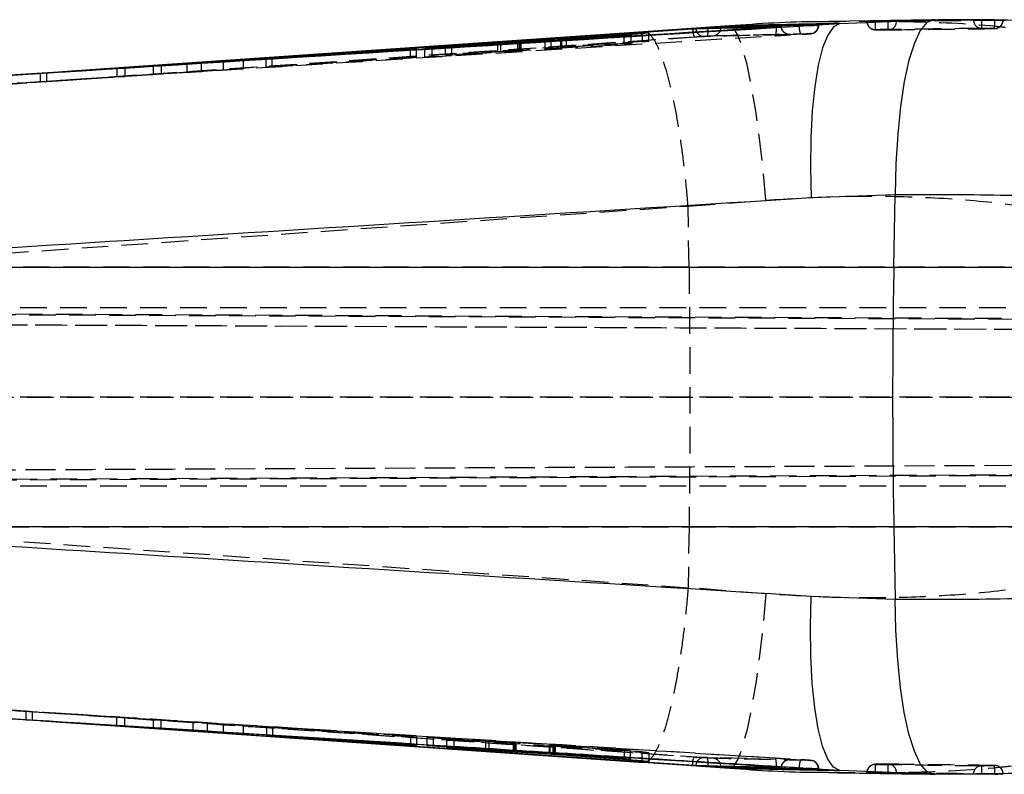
# Model space of a CAD drawing. Extents: x 41 to 474, y 27 to 361.
# Tile 6 of 16: x 273 to 320, y 164 to 200. Entities that reach past the tile are written whole.
import ezdxf

# ---------------------------------------------------------------- set-up
doc = ezdxf.new("R2010")
doc.units = 0
doc.linetypes.add('HIDDEN', pattern=[1.905, 1.27, -0.635])
doc.layers.get('0').update_dxf_attribs({"linetype": 'CONTINUOUS'})

msp = doc.modelspace()

# ---------------------------------------------------------------- linework, layer by layer
at = {"color": 7, "linetype": 'CONTINUOUS'}
for p, q in [((316.9108, 199.5974), (311.9974, 199.5166)), ((312.5286, 199.4281), (316.9886, 199.6004)), ((316.9886, 199.6004), (317.2358, 199.5985)), ((320.3002, 199.5834), (320.2026, 199.5823)), ((320.3087, 199.5835), (320.3002, 199.5834)), ((275.4514, 197.1205), (305.5058, 199.1721)), ((307.2655, 199.3176), (303.1657, 199.0338)), ((306.246, 199.242), (306.246, 199.233)), ((306.246, 199.233), (306.2482, 199.195)), ((306.8577, 199.2503), (306.8558, 199.2094)), ((306.8577, 199.2784), (306.8577, 199.2503)), ((309.5002, 199.2488), (309.4994, 199.2485)), ((309.5002, 199.2577), (309.5002, 199.2488)), ((310.8963, 199.3269), (312.5286, 199.4281)), ((310.8963, 199.3269), (310.917, 199.3283)), ((292.7446, 198.2288), (298.4844, 198.6267)), ((303.4259, 198.9932), (294.028, 198.3639)), ((298.7663, 198.6452), (302.239, 198.844)), ((299.2035, 198.6918), (299.2035, 198.6702)), ((299.2101, 198.6926), (299.2247, 198.694)), ((302.5825, 198.886), (299.2774, 198.695)), ((299.5017, 198.7141), (303.1268, 198.9545)), ((302.239, 198.844), (302.5825, 198.886)), ((303.1268, 198.9545), (303.4259, 198.9932)), ((285.1847, 197.7565), (292.0551, 198.2058)), ((292.3421, 198.2354), (285.4717, 197.7817)), ((292.0551, 198.2058), (292.3421, 198.2354)), ((293.1, 198.2651), (292.7446, 198.2288)), ((297.1756, 198.5496), (293.1, 198.2651)), ((293.1, 198.2534), (293.1, 198.2651)), ((293.7289, 198.3314), (296.2236, 198.4968)), ((294.028, 198.3639), (293.7289, 198.3314)), ((294.028, 198.3512), (294.028, 198.3639)), ((296.362, 198.5056), (297.2588, 198.5586)), ((297.3297, 198.5467), (297.3297, 198.5617)), ((275.3715, 197.1152), (284.0973, 197.6978)), ((283.1265, 197.616), (284.0973, 197.6978)), ((285.4717, 197.7817), (285.1847, 197.7565)), ((285.4717, 197.7752), (285.4717, 197.7817)), ((278.4329, 197.3175), (275.3652, 197.1148)), ((278.3962, 197.3239), (275.4535, 197.1208)), ((277.3469, 197.2516), (277.3428, 197.2514)), ((279.7962, 197.4038), (278.0546, 197.2902)), ((278.0546, 197.2902), (278.4329, 197.3175)), ((278.4329, 197.3175), (278.4329, 197.3148)), ((280.1744, 197.4326), (279.7962, 197.4038)), ((282.0748, 197.5582), (280.1744, 197.4326)), ((283.1265, 197.616), (281.3989, 197.5044)), ((281.3989, 197.5044), (282.0748, 197.5582)), ((282.0748, 197.5582), (282.0748, 197.5481)), ((275.3652, 197.1148), (275.3358, 197.1129)), ((275.3855, 197.1161), (275.3715, 197.1152)), ((315.1685, 191.2625), (311.1625, 191.109)), ((315.1036, 187.8099), (315.1685, 191.2625)), ((258.2863, 187.8099), (315.1036, 187.8099)), ((315.1036, 187.8099), (332.1331, 187.8099)), ((315.1036, 175.4251), (258.2863, 175.4251)), ((332.1331, 175.4251), (315.1036, 175.4251)), ((315.1036, 175.4251), (315.1685, 171.9725)), ((311.1625, 172.1261), (315.1685, 171.9725)), ((275.3358, 166.1222), (275.3509, 166.1212)), ((283.1338, 165.6184), (275.3509, 166.1212)), ((275.3572, 166.1208), (275.3855, 166.1189)), ((275.4126, 166.1172), (305.5058, 164.0629)), ((275.4251, 166.1164), (278.0592, 165.9445)), ((275.4535, 166.1142), (278.2939, 165.9182)), ((277.3428, 165.9837), (277.3469, 165.9834)), ((278.0592, 165.9445), (278.4374, 165.9172)), ((278.2956, 165.9169), (303.1832, 164.1985)), ((278.4374, 165.9172), (278.4374, 165.9218)), ((278.4374, 165.9172), (280.179, 165.8021)), ((279.8007, 165.8309), (279.8007, 165.8337)), ((280.179, 165.8021), (279.8007, 165.8309)), ((279.8007, 165.8309), (281.7011, 165.7069)), ((281.7011, 165.7069), (281.7011, 165.711)), ((281.7011, 165.7069), (282.377, 165.652)), ((282.377, 165.652), (282.377, 165.6673)), ((282.377, 165.652), (284.1046, 165.5366)), ((283.1338, 165.6184), (284.1046, 165.5366)), ((285.188, 165.4783), (292.0579, 165.0289)), ((285.4744, 165.4531), (285.188, 165.4783)), ((285.4744, 165.4596), (285.4744, 165.4531)), ((292.3443, 164.9994), (285.4744, 165.4531)), ((292.0579, 165.0289), (292.3443, 164.9994)), ((292.8425, 164.9964), (302.2398, 164.391)), ((293.141, 164.9657), (292.8425, 164.9964)), ((293.141, 164.9771), (293.141, 164.9657)), ((295.6355, 164.8035), (293.141, 164.9657)), ((293.7686, 164.8993), (297.0104, 164.7042)), ((294.1233, 164.8606), (293.7686, 164.8993)), ((294.1233, 164.878), (294.1233, 164.8606)), ((298.6759, 164.5859), (294.1233, 164.8606)), ((296.9491, 164.7116), (295.7907, 164.7931)), ((297.0909, 164.7005), (297.0909, 164.7227)), ((298.6759, 164.6206), (298.6759, 164.5859)), ((298.7029, 164.6188), (298.7029, 164.6021)), ((298.7034, 164.6188), (298.7034, 164.6023)), ((298.8481, 164.5906), (303.0815, 164.2863)), ((302.5383, 164.3545), (298.9134, 164.5903)), ((303.4242, 164.242), (298.9597, 164.5672)), ((302.2398, 164.391), (302.5383, 164.3545)), ((303.0815, 164.2863), (303.4242, 164.242)), ((303.1657, 164.2012), (307.2655, 163.9174)), ((306.246, 164.002), (306.2482, 164.04)), ((306.246, 164.002), (306.246, 163.993)), ((306.8577, 163.9847), (306.8558, 164.0256)), ((306.8577, 163.9847), (306.8577, 163.9567)), ((309.4994, 163.9865), (309.5002, 163.9862)), ((309.5002, 163.9862), (309.5002, 163.9773)), ((312.5286, 163.8069), (310.8963, 163.9081)), ((310.8963, 163.9081), (310.917, 163.9067)), ((316.9886, 163.6347), (312.5286, 163.8069))]:
    msp.add_line(p, q, dxfattribs=at)
at = {"color": 7, "linetype": 'HIDDEN'}
for p, q in [((313.937, 199.5372), (313.8138, 199.5372)), ((313.8275, 199.5395), (313.8275, 199.5372)), ((314.8214, 199.5279), (314.2075, 199.535)), ((317.0658, 199.5999), (316.9108, 199.5974)), ((318.8979, 199.6028), (318.8979, 199.6073)), ((319.2891, 199.6028), (318.8979, 199.6028)), ((319.2891, 199.6053), (319.9148, 199.596)), ((319.2891, 199.6053), (319.2891, 199.6028)), ((319.9148, 199.596), (320.0595, 199.593)), ((319.9148, 199.593), (319.9148, 199.596)), ((320.0595, 199.593), (319.9148, 199.593)), ((311.5014, 199.3518), (311.1471, 199.3444)), ((311.5272, 199.3511), (311.5272, 199.3763)), ((303.4259, 198.5857), (294.028, 197.9553)), ((298.4844, 198.2176), (298.4844, 198.6267)), ((298.7663, 198.2361), (298.7663, 198.6452)), ((299.2035, 198.6702), (299.2035, 198.2832)), ((299.2247, 198.2854), (299.2247, 198.694)), ((299.2774, 198.2864), (299.2774, 198.6744)), ((299.5017, 198.3056), (299.5017, 198.7141)), ((302.239, 198.4353), (302.239, 198.844)), ((302.5825, 198.4775), (302.5825, 198.886)), ((303.1268, 198.5466), (303.1268, 198.9545)), ((303.1268, 198.5466), (303.4259, 198.5857)), ((303.4259, 198.5857), (303.4259, 198.9932)), ((310.1584, 198.8988), (310.1296, 198.8983)), ((292.0551, 197.796), (292.0551, 198.2058)), ((292.3421, 197.826), (292.3421, 198.2354)), ((292.7446, 197.8184), (292.7446, 198.2288)), ((292.7446, 197.8184), (298.4844, 198.2176)), ((293.1, 197.8551), (293.1, 198.2534)), ((297.1756, 198.1405), (293.1, 197.8551)), ((293.7289, 197.9223), (293.7289, 198.3314)), ((294.028, 197.9553), (294.028, 198.3512)), ((296.2236, 198.0879), (296.2236, 198.4968)), ((296.362, 198.0967), (296.362, 198.5056)), ((296.362, 198.0967), (297.2588, 198.1496)), ((297.1756, 198.1405), (297.1756, 198.536)), ((297.2588, 198.1496), (297.2588, 198.5586)), ((297.302, 198.1501), (297.302, 198.5448)), ((297.3297, 198.1527), (297.3297, 198.5467)), ((298.7663, 198.2361), (302.239, 198.4353)), ((299.2101, 198.284), (299.2247, 198.2854)), ((302.5825, 198.4775), (299.2774, 198.2864)), ((299.5017, 198.3056), (303.1268, 198.5466)), ((302.239, 198.4353), (302.5825, 198.4775)), ((283.6131, 197.6776), (261.38, 196.1476)), ((284.0973, 197.2888), (284.0973, 197.6978)), ((285.1847, 197.3464), (292.0551, 197.796)), ((285.1847, 197.3464), (285.1847, 197.7565)), ((292.3421, 197.826), (285.4717, 197.3721)), ((285.4717, 197.3721), (285.4717, 197.7752)), ((292.0551, 197.796), (292.3421, 197.826)), ((293.1, 197.8551), (292.7446, 197.8184)), ((293.7289, 197.9223), (296.2236, 198.0879)), ((294.028, 197.9553), (293.7289, 197.9223)), ((280.3671, 197.4242), (255.4457, 195.8539)), ((274.6997, 196.6618), (284.0973, 197.2888)), ((278.0546, 197.2902), (278.0546, 196.8803)), ((278.4329, 197.3148), (278.4329, 196.9082)), ((279.7962, 197.4038), (279.7962, 196.9938)), ((280.1744, 197.4326), (280.1744, 197.0232)), ((281.3989, 197.5044), (281.3989, 197.0939)), ((283.1265, 197.2055), (281.3989, 197.0939)), ((282.0748, 197.5481), (282.0748, 197.1487)), ((283.1265, 197.616), (283.1265, 197.2055)), ((283.1265, 197.2055), (284.0973, 197.2888)), ((285.4717, 197.3721), (285.1847, 197.3464)), ((255.3849, 195.4487), (275.3315, 196.7055)), ((274.2427, 197.0427), (255.4457, 195.8555)), ((274.9082, 197.0831), (261.38, 196.1476)), ((274.4048, 197.0513), (274.6997, 197.0703)), ((274.4048, 197.0513), (274.4048, 196.6424)), ((278.4329, 196.9082), (274.4048, 196.6424)), ((274.6997, 197.0703), (274.6997, 196.6618)), ((275.3314, 196.7066), (275.3287, 196.7064)), ((275.3869, 196.7102), (275.3842, 196.71)), ((277.0046, 196.8155), (277.0137, 196.8145)), ((279.7962, 196.9938), (278.0546, 196.8803)), ((278.0546, 196.8803), (278.4329, 196.9082)), ((280.1744, 197.0232), (279.7962, 196.9938)), ((282.0748, 197.1487), (280.1744, 197.0232)), ((281.3989, 197.0939), (282.0748, 197.1487)), ((274.4048, 196.6424), (274.6997, 196.6618)), ((305.2965, 190.7237), (305.297, 190.713)), ((305.297, 190.713), (308.9976, 191.0026)), ((305.3385, 187.8099), (305.297, 190.713)), ((305.3385, 187.8099), (263.0818, 187.8099)), ((322.2957, 187.8099), (305.3385, 187.8099)), ((243.405, 185.6785), (329.0119, 185.2996)), ((322.3517, 185.8675), (243.5197, 185.8675)), ((348.8038, 185.2287), (247.3356, 185.6785)), ((329.0372, 184.7991), (243.398, 185.1782)), ((247.4996, 185.1782), (349.2018, 184.7274)), ((243.2905, 181.6175), (329.0372, 181.6042)), ((322.3517, 181.6175), (243.2905, 181.6175)), ((349.2018, 181.6017), (247.3919, 181.6175)), ((243.3832, 178.0217), (329.5357, 178.4031)), ((349.2636, 178.4732), (247.3988, 178.0217)), ((329.5104, 177.9375), (243.4071, 177.5563)), ((247.2519, 177.5563), (348.8665, 178.0067)), ((322.3517, 177.3675), (243.5197, 177.3675)), ((263.0818, 175.4251), (305.3385, 175.4251)), ((305.3385, 175.4251), (305.297, 172.522)), ((305.3385, 175.4251), (322.2957, 175.4251)), ((305.297, 172.522), (305.2965, 172.5113)), ((308.9976, 172.2324), (305.297, 172.522)), ((255.4457, 167.3811), (280.7507, 165.7867)), ((261.38, 167.0874), (274.9217, 166.151)), ((261.38, 167.0874), (283.6131, 165.5574)), ((274.0311, 166.6132), (273.7362, 166.6314)), ((273.7362, 166.6314), (283.1338, 166.0247)), ((273.7362, 166.2255), (273.7362, 166.6314)), ((273.7362, 166.2255), (274.0311, 166.2073)), ((278.0592, 166.3506), (274.0311, 166.6132)), ((274.0311, 166.2073), (274.0311, 166.6132)), ((275.3287, 166.5286), (275.3314, 166.5284)), ((275.3842, 166.525), (275.3869, 166.5248)), ((277.2356, 166.4055), (277.2189, 166.4054)), ((278.4374, 166.3233), (278.0592, 166.3506)), ((278.0592, 165.9445), (278.0592, 166.3506)), ((280.179, 166.2083), (278.4374, 166.3233)), ((278.4374, 165.9218), (278.4374, 166.3233)), ((281.7011, 166.1131), (279.8007, 166.2371)), ((279.8007, 166.2371), (280.179, 166.2083)), ((279.8007, 165.8337), (279.8007, 166.2371)), ((280.179, 165.8021), (280.179, 166.2083)), ((275.3572, 166.1208), (275.4251, 166.1164)), ((282.377, 166.0583), (281.7011, 166.1131)), ((281.7011, 165.711), (281.7011, 166.1131)), ((284.1046, 165.9429), (282.377, 166.0583)), ((282.377, 165.6673), (282.377, 166.0583)), ((284.1046, 165.9429), (283.1338, 166.0247)), ((283.1338, 166.0247), (283.1338, 165.6184)), ((284.1046, 165.5366), (284.1046, 165.9429)), ((285.188, 165.8847), (285.4744, 165.8595)), ((292.0579, 165.4357), (285.188, 165.8847)), ((285.188, 165.8847), (285.188, 165.4783)), ((285.4744, 165.8595), (292.3443, 165.4061)), ((285.4744, 165.8595), (285.4744, 165.4596)), ((292.3443, 165.4061), (292.0579, 165.4357)), ((292.0579, 165.4357), (292.0579, 165.0289)), ((292.3443, 165.4061), (292.3443, 164.9994)), ((292.8425, 165.403), (293.141, 165.3725)), ((302.2398, 164.798), (292.8425, 165.403)), ((292.8425, 165.403), (292.8425, 164.9964)), ((293.141, 165.3725), (295.6355, 165.2104)), ((293.141, 165.3725), (293.141, 164.9771)), ((293.7686, 165.3061), (294.1233, 165.2672)), ((297.0104, 165.1111), (293.7686, 165.3061)), ((293.7686, 165.3061), (293.7686, 164.8993)), ((294.1233, 165.2672), (298.6759, 164.993)), ((294.1233, 165.2672), (294.1233, 164.878)), ((295.6355, 165.2104), (295.6355, 164.8164)), ((295.7907, 165.2), (296.9491, 165.1185)), ((295.7907, 165.2), (295.7907, 164.8064)), ((296.9491, 165.1185), (296.9491, 164.7318)), ((297.0104, 165.1111), (297.0104, 164.7042)), ((297.089, 165.1071), (297.089, 164.7002)), ((297.0909, 164.7227), (297.0909, 165.1073)), ((298.6759, 164.993), (298.6759, 164.6206)), ((298.7029, 165.0092), (298.7029, 164.6188)), ((298.7038, 165.0092), (298.7034, 165.0093)), ((298.7034, 165.0093), (298.7034, 164.6188)), ((303.0815, 164.6934), (298.8481, 164.9976)), ((298.8481, 164.9976), (298.8481, 164.5906)), ((298.9134, 164.9973), (302.5383, 164.7616)), ((298.9134, 164.9973), (298.9134, 164.6053)), ((298.9597, 164.9743), (303.4242, 164.6489)), ((298.9597, 164.9743), (298.9597, 164.5825)), ((302.5383, 164.7616), (302.2398, 164.798)), ((302.2398, 164.798), (302.2398, 164.391)), ((302.5383, 164.7616), (302.5383, 164.3545)), ((303.4242, 164.6489), (303.0815, 164.6934)), ((303.0815, 164.6934), (303.0815, 164.2863)), ((303.4242, 164.6489), (303.4242, 164.242)), ((308.1004, 164.3843), (306.0675, 164.4307)), ((306.086, 164.4286), (308.122, 164.3806)), ((308.122, 164.3806), (310.1584, 164.3363)), ((311.1471, 163.8907), (311.5014, 163.8833)), ((311.5272, 163.8588), (311.5272, 163.8839)), ((313.937, 163.6978), (313.8138, 163.6978)), ((313.8275, 163.6956), (313.8178, 163.696)), ((313.8275, 163.6978), (313.8275, 163.6956)), ((314.2075, 163.7001), (314.8214, 163.7072)), ((316.8362, 163.6405), (317.0691, 163.6374)), ((319.2891, 163.6322), (318.8979, 163.6322)), ((318.8979, 163.6278), (318.8979, 163.6322)), ((319.9148, 163.639), (319.2891, 163.6297)), ((319.2891, 163.6322), (319.2891, 163.6297)), ((320.0595, 163.6421), (319.9148, 163.639)), ((319.9148, 163.6421), (320.0595, 163.6421)), ((319.9148, 163.639), (319.9148, 163.6421))]:
    msp.add_line(p, q, dxfattribs=at)
at = {"color": 8, "linetype": 'CONTINUOUS'}
for p, q in [((299.2774, 198.6744), (299.2774, 198.695)), ((297.1756, 198.536), (297.1756, 198.5496)), ((297.302, 198.5448), (297.302, 198.5591)), ((278.2939, 165.9182), (303.1657, 164.2012)), ((295.6355, 164.8164), (295.6355, 164.8035)), ((295.7907, 164.8064), (295.7907, 164.7931)), ((296.9491, 164.7318), (296.9491, 164.7116)), ((298.9134, 164.6053), (298.9134, 164.5903)), ((298.9597, 164.5825), (298.9597, 164.5672))]:
    msp.add_line(p, q, dxfattribs=at)
at = {"color": 7, "linetype": 'CONTINUOUS', "flags": 128}
for points in [[(316.9886, 199.6004), (316.671, 199.4721), (316.3656, 199.1008), (316.0807, 198.4964), (315.8239, 197.6754), (315.6022, 196.6598), (315.4216, 195.4771), (315.2869, 194.1591), (315.2018, 192.7415), (315.1685, 191.2625)], [(306.246, 199.242), (281.5828, 197.5435), (275.4535, 197.1208)], [(303.1832, 199.0358), (296.1858, 198.5521), (278.398, 197.3253)], [(312.5286, 199.4281), (312.2297, 199.2712), (311.9541, 198.8798), (311.7089, 198.2641), (311.5007, 197.4403), (311.3348, 196.4298), (311.2155, 195.2592), (311.1461, 193.9591), (311.1282, 192.5635), (311.1625, 191.109)], [(312.5286, 163.8069), (312.2297, 163.9638), (311.9541, 164.3552), (311.7089, 164.9709), (311.5007, 165.7948), (311.3348, 166.8052), (311.2155, 167.9759), (311.1461, 169.276), (311.1282, 170.6716), (311.1625, 172.1261)], [(316.9886, 163.6347), (316.671, 163.7629), (316.3656, 164.1343), (316.0807, 164.7386), (315.8239, 165.5596), (315.6022, 166.5752), (315.4216, 167.7579), (315.2869, 169.0759), (315.2018, 170.4935), (315.1685, 171.9725)], [(306.246, 163.993), (281.5828, 165.6915), (275.4535, 166.1142)]]:
    msp.add_lwpolyline(points, dxfattribs=at)
at = {"color": 8, "linetype": 'CONTINUOUS', "flags": 128}
for points in [[(303.1657, 199.0338), (285.1858, 197.7924), (278.3962, 197.3239)], [(306.246, 199.233), (290.823, 198.1738), (283.6131, 197.6776)]]:
    msp.add_lwpolyline(points, dxfattribs=at)
at = {"color": 7, "linetype": 'HIDDEN', "flags": 128}
for points in [[(308.9976, 191.0026), (308.8623, 192.5026), (308.7006, 193.9385), (308.517, 195.2703), (308.3165, 196.4608), (308.1049, 197.4768), (307.8879, 198.29), (307.6717, 198.8776), (307.4623, 199.2234), (307.2655, 199.3176)], [(305.6053, 198.778), (281.6609, 197.1399), (281.6332, 197.138), (257.7173, 195.4988)], [(257.6192, 195.9013), (258.1289, 195.9361), (261.319, 196.1544), (274.0794, 197.0269), (275.4514, 197.1205)], [(263.0818, 187.8099), (278.1099, 188.8463), (305.2965, 190.7237)], [(305.2965, 172.5113), (278.1099, 174.3887), (263.0818, 175.4251)], [(308.9976, 172.2324), (308.8623, 170.7325), (308.7006, 169.2966), (308.517, 167.9648), (308.3165, 166.7743), (308.1049, 165.7582), (307.8879, 164.9451), (307.6717, 164.3574), (307.4623, 164.0116), (307.2655, 163.9174)], [(257.6192, 167.3338), (258.1289, 167.2989), (261.319, 167.0807), (274.0794, 166.2082), (275.4126, 166.1172)]]:
    msp.add_lwpolyline(points, dxfattribs=at)
at = {"color": 7, "linetype": 'HIDDEN'}
for centre, radius, start, end in [((314.2198, 199.5372), 0.406, 180, 269.60358), ((314.2274, 199.531), 0.3999, 179.10929, 268.52546), ((317.4829, 199.4111), 3.2778, 177.83409, 184.89763), ((318.0739, 199.3806), 3.2558, 177.40821, 184.50655), ((314.8277, 199.5232), 0.3984, 270.0695, 0.03662), ((319.2977, 199.5966), 0.3999, 179.10345, 268.20068), ((359.1336, 199.0166), 39.8488, 179.15714, 179.74087), ((313.7221, 199.6137), 6.1927, 356.04976, 359.80842), ((319.902, 199.5853), 0.3983, 269.73741, 359.71663), ((319.908, 199.593), 0.406, 270.63394, 0), ((306.0633, 199.2034), 0.3976, 183.14418, 273.22904), ((305.6518, 199.0816), 0.6071, 335.31436, 10.7602), ((306.4585, 199.2423), 0.3986, 275.11365, 355.26512), ((311.1015, 199.3452), 0.4, 274.80575, 0.94068), ((306.0634, 164.0315), 0.3978, 86.7523, 176.8329), ((305.652, 164.1534), 0.6069, 349.2376, 24.69693), ((306.4586, 163.9928), 0.3985, 4.71859, 84.88142), ((311.1017, 163.89), 0.3998, 359.02937, 85.16366), ((314.2198, 163.6978), 0.406, 90.39642, 180), ((314.2274, 163.704), 0.3999, 91.47454, 180.89071), ((317.4829, 163.8239), 3.2778, 175.10237, 182.16591), ((318.0739, 163.8544), 3.2558, 175.49345, 182.59179), ((314.8277, 163.7118), 0.3984, 359.96338, 89.9305), ((319.2977, 163.6385), 0.3999, 91.79932, 180.89655), ((359.1336, 164.2184), 39.8488, 180.25913, 180.84286), ((319.902, 163.6497), 0.3983, 0.28337, 90.26259), ((313.7221, 163.6213), 6.1927, 0.19158, 3.95024), ((319.908, 163.6421), 0.406, 0, 89.36606)]:
    msp.add_arc(centre, radius, start, end, dxfattribs=at)
at = {"color": 7, "linetype": 'CONTINUOUS'}
msp.add_arc((645.064, 181.6175), 330.0185, 178.924848, 181.075152, dxfattribs=at)
for points, knots in [([(311.9974, 199.5131), (311.8371, 199.5139), (310.2554, 199.5214), (308.6807, 199.4141), (307.2655, 199.3176)], [0, 0, 0, 0, 0.1013035, 1, 1, 1, 1]), ([(329.6244, 198.8404), (329.3797, 198.8777), (328.3207, 199.0391), (326.4123, 199.2412), (323.9297, 199.4467), (321.4567, 199.5657), (319.2212, 199.6187), (317.8246, 199.6037), (317.2357, 199.5974)], [0, 0, 0, 0, 0.0606974, 0.2626365, 0.4624591, 0.6593115, 0.8563693, 1, 1, 1, 1]), ([(259.6309, 196.1266), (259.8611, 196.141), (261.1479, 196.2219), (265.9791, 196.5252), (282.7354, 197.5754), (298.4362, 198.5515), (310.5923, 199.3072)], [0, 0, 0, 0, 0.0135521, 0.0757581, 0.2844189, 1, 1, 1, 1]), ([(309.5002, 199.2577), (300.4906, 198.6941), (288.7377, 197.9588), (276.9858, 197.216), (274.2427, 197.0427)], [0, 0, 0, 0, 0.7665804, 1, 1, 1, 1]), ([(305.5058, 199.1721), (305.5269, 199.1735), (305.5707, 199.1764), (305.6245, 199.1797), (305.6545, 199.1812), (305.6638, 199.1815), (305.6663, 199.1816)], [0, 0, 0, 0, 0.2850811, 0.5907905, 0.8895292, 1, 1, 1, 1]), ([(305.6663, 199.1816), (305.7278, 199.1831), (306.0682, 199.1917), (307.426, 199.2251), (308.7225, 199.2538), (309.74, 199.2763)], [0, 0, 0, 0, 0.0452789, 0.2506894, 1, 1, 1, 1]), ([(306.8577, 199.2784), (306.827, 199.2772), (306.7655, 199.2749), (306.5771, 199.2639), (306.3922, 199.252), (306.2768, 199.2441), (306.246, 199.242)], [0, 0, 0, 0, 0.2972023, 0.5943864, 0.8918104, 1, 1, 1, 1]), ([(306.8577, 199.2503), (306.8577, 199.2503), (306.8367, 199.2503), (306.761, 199.2484), (306.5783, 199.2435), (306.3919, 199.2378), (306.2766, 199.234), (306.246, 199.233)], [0, 0, 0, 0, 0.0000704, 0.2973413, 0.5947871, 0.8924411, 1, 1, 1, 1]), ([(311.5014, 199.3776), (310.7274, 199.3622), (309.1795, 199.3313), (307.6316, 199.296), (306.8577, 199.2784)], [0, 0, 0, 0, 0.4999998, 1, 1, 1, 1]), ([(312.5286, 199.4281), (311.7841, 199.4137), (310.2699, 199.3843), (308.5152, 199.3464), (307.5046, 199.3231), (307.2655, 199.3176)], [0, 0, 0, 0, 0.424812, 0.8639418, 1, 1, 1, 1]), ([(309.5698, 199.2623), (309.5671, 199.2617), (309.544, 199.2571), (309.5207, 199.2527), (309.5002, 199.2488)], [0, 0, 0, 0, 0.1203863, 1, 1, 1, 1]), ([(309.5698, 199.2623), (309.5687, 199.2622), (309.5456, 199.2606), (309.5223, 199.2592), (309.5002, 199.2577)], [0, 0, 0, 0, 0.0509125, 1, 1, 1, 1]), ([(309.74, 199.2763), (309.7432, 199.2762), (309.7502, 199.2762), (309.7328, 199.2742), (309.694, 199.271), (309.6381, 199.2669), (309.5927, 199.2638), (309.5698, 199.2623)], [0, 0, 0, 0, 0.1822356, 0.3920712, 0.5935179, 0.7952896, 1, 1, 1, 1]), ([(310.5923, 199.3072), (310.6929, 199.3136), (310.7951, 199.3202), (310.8947, 199.3268), (310.8963, 199.3269)], [0, 0, 0, 0, 0.984598, 1, 1, 1, 1]), ([(310.917, 199.3283), (310.9797, 199.3326), (311.1259, 199.3426), (311.3224, 199.357), (311.4662, 199.369), (311.5336, 199.3757), (311.5208, 199.3762), (311.5181, 199.3763)], [0, 0, 0, 0, 0.1867922, 0.4358096, 0.6846643, 0.9332441, 1, 1, 1, 1]), ([(297.2588, 198.5586), (297.277, 198.5596), (297.3134, 198.5617), (297.3236, 198.5619), (297.3287, 198.562)], [0, 0, 0, 0, 0.4999581, 1, 1, 1, 1]), ([(298.4844, 198.6267), (298.5118, 198.6287), (298.5666, 198.6325), (298.6537, 198.6382), (298.7216, 198.6425), (298.7546, 198.6445), (298.7663, 198.6452)], [0, 0, 0, 0, 0.2812371, 0.5624658, 0.8440454, 1, 1, 1, 1]), ([(299.2774, 198.695), (299.2596, 198.694), (299.2241, 198.692), (299.2022, 198.6911), (299.2057, 198.6917), (299.2066, 198.6918)], [0, 0, 0, 0, 0.4313543, 0.8627796, 1, 1, 1, 1]), ([(299.2247, 198.694), (299.2386, 198.6951), (299.2666, 198.6975), (299.3371, 198.7027), (299.4184, 198.7085), (299.4744, 198.7123), (299.5017, 198.7141)], [0, 0, 0, 0, 0.25266475, 0.50527671, 0.75858067, 1, 1, 1, 1]), ([(296.2236, 198.4968), (296.2514, 198.4986), (296.3033, 198.502), (296.3434, 198.5044), (296.362, 198.5056)], [0, 0, 0, 0, 0.5355554, 1, 1, 1, 1]), ([(297.302, 198.5591), (297.2866, 198.5579), (297.255, 198.5553), (297.2026, 198.5516), (297.1756, 198.5496)], [0, 0, 0, 0, 0.4864901, 1, 1, 1, 1]), ([(297.3269, 198.5617), (297.3267, 198.5615), (297.3263, 198.5612), (297.3097, 198.5598), (297.302, 198.5591)], [0, 0, 0, 0, 0.5316972, 1, 1, 1, 1]), ([(311.1625, 191.109), (300.9389, 190.4741), (283.3133, 189.3796), (265.6881, 188.2742), (258.2863, 187.8099)], [0, 0, 0, 0, 0.5800413, 1, 1, 1, 1]), ([(330.3925, 190.6001), (328.6426, 190.7588), (325.2711, 191.0645), (320.1219, 191.2692), (316.8313, 191.2648), (315.1685, 191.2625)], [0, 0, 0, 0, 0.348015, 0.6705314, 1, 1, 1, 1]), ([(258.2863, 175.4251), (265.6881, 174.9609), (283.3133, 173.8555), (300.9389, 172.7609), (311.1625, 172.1261)], [0, 0, 0, 0, 0.4199587, 1, 1, 1, 1]), ([(315.1685, 171.9725), (316.9443, 171.9711), (320.3403, 171.9685), (325.4885, 172.1867), (328.7464, 172.4845), (330.3925, 172.6349)], [0, 0, 0, 0, 0.3516045, 0.6723839, 1, 1, 1, 1]), ([(310.5923, 163.9279), (310.3452, 163.9432), (309.0413, 164.0241), (303.5105, 164.3674), (289.8578, 165.2163), (274.1745, 166.1955), (262.7185, 166.9146), (259.6309, 167.1084)], [0, 0, 0, 0, 0.0145447, 0.0767507, 0.3255747, 0.8182256, 1, 1, 1, 1]), ([(309.5002, 163.9773), (300.4906, 164.541), (288.3517, 165.3005), (276.2138, 166.0677), (273.0847, 166.2655)], [0, 0, 0, 0, 0.7422022, 1, 1, 1, 1]), ([(295.7907, 164.7931), (295.7638, 164.7949), (295.7137, 164.7984), (295.6603, 164.8019), (295.6355, 164.8035)], [0, 0, 0, 0, 0.53612108, 1, 1, 1, 1]), ([(297.0876, 164.7005), (297.0878, 164.7006), (297.0883, 164.701), (297.0565, 164.7037), (297.0069, 164.7075), (296.9656, 164.7104), (296.9491, 164.7116)], [0, 0, 0, 0, 0.1918103, 0.4948309, 0.7983833, 1, 1, 1, 1]), ([(297.0104, 164.7042), (297.0297, 164.703), (297.0695, 164.7007), (297.0824, 164.7004), (297.089, 164.7002)], [0, 0, 0, 0, 0.4858548, 1, 1, 1, 1]), ([(298.9597, 164.5672), (298.9326, 164.5691), (298.8784, 164.5729), (298.7909, 164.5788), (298.7219, 164.5832), (298.688, 164.5852), (298.6759, 164.5859)], [0, 0, 0, 0, 0.2817773, 0.5635155, 0.8452689, 1, 1, 1, 1]), ([(298.7034, 164.6023), (298.7043, 164.602), (298.7061, 164.6014), (298.7447, 164.5982), (298.7955, 164.5943), (298.8343, 164.5915), (298.8481, 164.5906)], [0, 0, 0, 0, 0.2812559, 0.5625059, 0.8443666, 1, 1, 1, 1]), ([(298.9134, 164.5903), (298.8856, 164.5921), (298.8299, 164.5957), (298.7627, 164.5997), (298.7163, 164.6021), (298.7076, 164.6023), (298.7034, 164.6023)], [0, 0, 0, 0, 0.2543563, 0.5087547, 0.7623455, 1, 1, 1, 1]), ([(305.5058, 164.0629), (305.5271, 164.0615), (305.5714, 164.0586), (305.6253, 164.0553), (305.6548, 164.0538), (305.6639, 164.0535), (305.6663, 164.0534)], [0, 0, 0, 0, 0.2880885, 0.5968083, 0.8955486, 1, 1, 1, 1]), ([(305.6663, 164.0534), (305.736, 164.0517), (306.0847, 164.0429), (307.4425, 164.0096), (308.7307, 163.9811), (309.74, 163.9588)], [0, 0, 0, 0, 0.0513522, 0.2567627, 1, 1, 1, 1]), ([(306.246, 164.002), (306.3302, 163.9993), (306.4985, 163.9939), (306.7033, 163.988), (306.8117, 163.9855), (306.8501, 163.9847), (306.8577, 163.9847), (306.8577, 163.9847)], [0, 0, 0, 0, 0.2977712, 0.5953963, 0.8928396, 0.9999296, 1, 1, 1, 1]), ([(306.8577, 163.9567), (306.827, 163.9578), (306.7655, 163.9601), (306.5771, 163.9711), (306.3922, 163.983), (306.2768, 163.9909), (306.246, 163.993)], [0, 0, 0, 0, 0.2972023, 0.5943864, 0.8918104, 1, 1, 1, 1]), ([(311.5014, 163.8574), (310.7274, 163.8728), (309.1795, 163.9037), (307.6316, 163.939), (306.8577, 163.9567)], [0, 0, 0, 0, 0.4999998, 1, 1, 1, 1]), ([(307.2655, 163.9174), (308.6544, 163.8232), (310.2257, 163.7166), (311.8041, 163.7224), (311.9873, 163.7231)], [0, 0, 0, 0, 0.8839366, 1, 1, 1, 1]), ([(307.2655, 163.9174), (307.5045, 163.9119), (308.534, 163.8882), (310.2887, 163.8503), (311.8029, 163.821), (312.5286, 163.8069)], [0, 0, 0, 0, 0.1360559, 0.5859229, 1, 1, 1, 1]), ([(309.5002, 163.9862), (309.5207, 163.9823), (309.544, 163.9779), (309.5671, 163.9733), (309.5698, 163.9728)], [0, 0, 0, 0, 0.8796131, 1, 1, 1, 1]), ([(309.5698, 163.9728), (309.5687, 163.9729), (309.5456, 163.9744), (309.5223, 163.9759), (309.5002, 163.9773)], [0, 0, 0, 0, 0.0509125, 1, 1, 1, 1]), ([(309.74, 163.9588), (309.7432, 163.9588), (309.7502, 163.9589), (309.7328, 163.9608), (309.694, 163.964), (309.6381, 163.9681), (309.5927, 163.9712), (309.5698, 163.9728)], [0, 0, 0, 0, 0.1822356, 0.3920712, 0.5935179, 0.7952896, 1, 1, 1, 1]), ([(310.8963, 163.9081), (310.8751, 163.9095), (310.7746, 163.9162), (310.6727, 163.9227), (310.5923, 163.9279)], [0, 0, 0, 0, 0.21040279, 1, 1, 1, 1]), ([(310.917, 163.9067), (310.9797, 163.9024), (311.1259, 163.8925), (311.3224, 163.878), (311.4662, 163.8661), (311.5336, 163.8594), (311.5208, 163.8589), (311.5181, 163.8588)], [0, 0, 0, 0, 0.1867922, 0.4358096, 0.6846643, 0.9332441, 1, 1, 1, 1]), ([(325.8372, 163.96), (325.7387, 163.9487), (324.2778, 163.7807), (321.2884, 163.6425), (318.4497, 163.6373), (316.9886, 163.6347)], [0, 0, 0, 0, 0.0338909, 0.502747, 1, 1, 1, 1]), ([(311.9873, 163.7134), (312.5488, 163.7032), (314.157, 163.6739), (315.7799, 163.6537), (316.8362, 163.6405)], [0, 0, 0, 0, 0.3491482, 1, 1, 1, 1]), ([(319.584, 163.6594), (319.5954, 163.6593), (319.8341, 163.6565), (320.0728, 163.654), (320.3002, 163.6517)], [0, 0, 0, 0, 0.0476525, 1, 1, 1, 1])]:
    msp.add_open_spline(points, degree=3, knots=knots, dxfattribs=at)
at = {"color": 7, "linetype": 'HIDDEN'}
for points, knots in [([(320.4228, 199.2376), (320.2678, 199.254), (318.7298, 199.4166), (315.913, 199.5327), (313.258, 199.5194), (311.9974, 199.5131)], [0, 0, 0, 0, 0.0555751, 0.5515646, 1, 1, 1, 1]), ([(313.937, 199.5372), (313.9068, 199.5375), (313.8463, 199.5381), (313.8268, 199.5386), (313.817, 199.5388)], [0, 0, 0, 0, 0.5000107, 1, 1, 1, 1]), ([(313.8192, 199.539), (313.8182, 199.5391), (313.817, 199.5393), (313.8259, 199.5394), (313.8275, 199.5395)], [0, 0, 0, 0, 0.8130436, 1, 1, 1, 1]), ([(313.8275, 199.5395), (314.6726, 199.5516), (316.3626, 199.5759), (318.0528, 199.5968), (318.8979, 199.6073)], [0, 0, 0, 0, 0.4999998, 1, 1, 1, 1]), ([(313.8275, 199.5372), (314.7212, 199.5496), (315.7339, 199.5637), (317.424, 199.5852), (318.2204, 199.5947), (318.8979, 199.6028)], [0, 0, 0, 0, 0.5287947, 0.5991751, 1, 1, 1, 1]), ([(314.2075, 199.535), (314.1638, 199.5353), (314.0748, 199.536), (313.9861, 199.5368), (313.9448, 199.5372), (313.937, 199.5372)], [0, 0, 0, 0, 0.4374984, 0.8929764, 1, 1, 1, 1]), ([(315.2261, 199.5234), (315.2109, 199.5234), (315.1798, 199.5233), (315.0838, 199.5242), (314.9615, 199.5258), (314.8685, 199.5271), (314.8223, 199.5279), (314.8214, 199.5279)], [0, 0, 0, 0, 0.2405269, 0.4921241, 0.7437518, 0.9953496, 1, 1, 1, 1]), ([(320.2026, 199.5823), (320.1662, 199.5819), (319.8509, 199.5786), (318.4199, 199.5629), (316.7974, 199.5438), (315.4539, 199.5264), (315.2261, 199.5234)], [0, 0, 0, 0, 0.0219301, 0.1900786, 0.8626723, 1, 1, 1, 1]), ([(317.2358, 199.5985), (318.5022, 199.6004), (321.1427, 199.6043), (325.3046, 199.3766), (328.109, 199.0314), (329.5592, 198.8529)], [0, 0, 0, 0, 0.3079973, 0.6421651, 1, 1, 1, 1]), ([(318.8979, 199.6073), (318.914, 199.6074), (318.9462, 199.6076), (319.0451, 199.6073), (319.1635, 199.6066), (319.2491, 199.6057), (319.2891, 199.6053)], [0, 0, 0, 0, 0.25793384, 0.51587435, 0.77381189, 1, 1, 1, 1]), ([(319.2891, 199.6028), (319.4301, 199.6009), (319.6387, 199.5982), (319.8472, 199.5942), (319.9148, 199.593)], [0, 0, 0, 0, 0.6759706, 1, 1, 1, 1]), ([(320.0595, 199.593), (320.1003, 199.592), (320.1819, 199.5899), (320.2667, 199.587), (320.3121, 199.5849), (320.3092, 199.5843), (320.3082, 199.5841)], [0, 0, 0, 0, 0.2838622, 0.5676971, 0.8515296, 1, 1, 1, 1]), ([(305.2965, 190.7237), (305.2504, 191.2318), (305.1584, 192.248), (304.9713, 193.7015), (304.7537, 195.0471), (304.5091, 196.2498), (304.2445, 197.2694), (303.968, 198.0845), (303.687, 198.6637), (303.4254, 198.9792), (303.2539, 199.0432), (303.1742, 199.0347), (303.1657, 199.0338)], [0, 0, 0, 0, 0.1120076, 0.2240151, 0.3360225, 0.4480297, 0.5600397, 0.6720492, 0.7840628, 0.8960765, 0.9889859, 1, 1, 1, 1]), ([(305.5058, 199.1721), (305.5103, 199.122), (305.5198, 199.0182), (305.5452, 198.886), (305.5757, 198.7929), (305.5954, 198.7829), (305.6053, 198.778)], [0, 0, 0, 0, 0.2373819, 0.4915823, 0.7457912, 1, 1, 1, 1]), ([(309.4416, 198.8434), (309.452, 198.8506), (309.4729, 198.865), (309.4943, 198.9591), (309.5053, 199.0917), (309.5013, 199.1962), (309.4994, 199.2485)], [0, 0, 0, 0, 0.2500004, 0.5000001, 0.7500008, 1, 1, 1, 1]), ([(309.9913, 198.9311), (309.9684, 198.9395), (309.9036, 198.963), (309.8206, 199.0467), (309.7569, 199.1585), (309.7452, 199.24), (309.74, 199.2763)], [0, 0, 0, 0, 0.1642619, 0.4627888, 0.761295, 1, 1, 1, 1]), ([(310.1329, 198.8979), (310.1373, 198.8979), (310.1444, 198.898), (310.133, 198.898), (310.1142, 198.8991), (310.0677, 198.9044), (309.985, 198.9274), (309.8754, 198.9934), (309.7882, 199.1075), (309.7436, 199.213), (309.749, 199.2686), (309.7497, 199.2756)], [0, 0, 0, 0, 0.0770185, 0.123841, 0.1583703, 0.207533, 0.3459131, 0.5282673, 0.7567409, 0.9691946, 1, 1, 1, 1]), ([(310.7027, 198.9132), (310.6911, 198.9182), (310.6679, 198.928), (310.6335, 199.0212), (310.6059, 199.1534), (310.5967, 199.2571), (310.5923, 199.3072)], [0, 0, 0, 0, 0.2543265, 0.5086545, 0.7629914, 1, 1, 1, 1]), ([(310.7323, 198.9151), (310.7546, 198.9165), (310.822, 198.9207), (310.9386, 198.9287), (311.0576, 198.9373), (311.1321, 198.9439), (311.1603, 198.9462), (311.2014, 198.9528), (311.2478, 198.9641), (311.3173, 198.9922), (311.406, 199.0527), (311.485, 199.1572), (311.5282, 199.266), (311.5224, 199.3324), (311.5208, 199.3512)], [0, 0, 0, 0, 0.0578651, 0.1745811, 0.2962011, 0.421639, 0.4997948, 0.5228719, 0.5630605, 0.6209189, 0.7149015, 0.8314914, 0.9519993, 1, 1, 1, 1]), ([(310.917, 199.3283), (310.9797, 199.3304), (311.126, 199.3351), (311.3214, 199.342), (311.4694, 199.3478), (311.5436, 199.3515), (311.5156, 199.3517), (311.5014, 199.3518)], [0, 0, 0, 0, 0.1567458, 0.3656451, 0.5744332, 0.783095, 1, 1, 1, 1]), ([(319.2852, 199.1969), (319.2155, 199.196), (318.8669, 199.192), (317.4031, 199.1744), (315.7834, 199.1535), (314.4427, 199.1345), (314.2171, 199.1313)], [0, 0, 0, 0, 0.0412602, 0.2063009, 0.8664632, 1, 1, 1, 1]), ([(314.2171, 199.1313), (314.2888, 199.1307), (314.4925, 199.1292), (314.6962, 199.1265), (314.8282, 199.1248)], [0, 0, 0, 0, 0.3520769, 1, 1, 1, 1]), ([(314.8282, 199.1248), (315.6817, 199.1361), (317.3723, 199.1584), (319.063, 199.1776), (319.9001, 199.1871)], [0, 0, 0, 0, 0.504841, 1, 1, 1, 1]), ([(319.9001, 199.1871), (319.8337, 199.1883), (319.6288, 199.1922), (319.4238, 199.195), (319.2852, 199.1969)], [0, 0, 0, 0, 0.3240336, 1, 1, 1, 1]), ([(310.7027, 198.9132), (300.5395, 198.2807), (281.7426, 197.1108), (262.9474, 195.9294), (254.3144, 195.3867)], [0, 0, 0, 0, 0.5406799, 1, 1, 1, 1]), ([(256.8779, 195.4352), (264.9825, 195.9936), (276.283, 196.7722), (292.7249, 197.9026), (301.0622, 198.4751), (306.2034, 198.8281)], [0, 0, 0, 0, 0.4929377, 0.6873207, 1, 1, 1, 1]), ([(306.0857, 198.8064), (306.0614, 198.8055), (306.0127, 198.8037), (305.864, 198.795), (305.7189, 198.7857), (305.6288, 198.7796), (305.6053, 198.778)], [0, 0, 0, 0, 0.2982225, 0.5964264, 0.8947592, 1, 1, 1, 1]), ([(310.1584, 198.8988), (310.0887, 198.8973), (309.4099, 198.8831), (308.0522, 198.8536), (306.7645, 198.8227), (306.0857, 198.8064)], [0, 0, 0, 0, 0.0513421, 0.4999803, 1, 1, 1, 1]), ([(306.2034, 198.8281), (306.2179, 198.8291), (306.2727, 198.8328), (306.3606, 198.8385), (306.4502, 198.8437), (306.4795, 198.8448), (306.4941, 198.8453)], [0, 0, 0, 0, 0.1075722, 0.4053968, 0.7031801, 1, 1, 1, 1]), ([(306.4941, 198.8453), (307.2676, 198.8634), (308.8144, 198.8994), (310.3615, 198.9309), (311.135, 198.9466)], [0, 0, 0, 0, 0.5000428, 1, 1, 1, 1]), ([(309.4416, 198.8434), (309.5042, 198.8474), (309.6353, 198.8557), (309.831, 198.8691), (310.0021, 198.8816), (310.1236, 198.8915), (310.1901, 198.8982), (310.1693, 198.8986), (310.1584, 198.8988)], [0, 0, 0, 0, 0.152249, 0.3187031, 0.4831409, 0.6494615, 0.8157851, 1, 1, 1, 1]), ([(311.135, 198.9466), (311.1419, 198.9466), (311.1553, 198.9464), (311.1199, 198.9426), (311.0495, 198.9368), (310.9479, 198.9294), (310.8269, 198.9211), (310.7441, 198.9158), (310.7027, 198.9132)], [0, 0, 0, 0, 0.1728935, 0.3382805, 0.5037014, 0.6691367, 0.8345745, 1, 1, 1, 1]), ([(296.2236, 198.0879), (296.2514, 198.0897), (296.3033, 198.0931), (296.3434, 198.0955), (296.362, 198.0967)], [0, 0, 0, 0, 0.5355567, 1, 1, 1, 1]), ([(297.302, 198.1501), (297.2866, 198.1488), (297.255, 198.1463), (297.2026, 198.1425), (297.1756, 198.1405)], [0, 0, 0, 0, 0.4865492, 1, 1, 1, 1]), ([(297.2588, 198.1496), (297.277, 198.1507), (297.3134, 198.1527), (297.3236, 198.1529), (297.3287, 198.153)], [0, 0, 0, 0, 0.4999577, 1, 1, 1, 1]), ([(297.3269, 198.1527), (297.3267, 198.1525), (297.3263, 198.1522), (297.3097, 198.1507), (297.302, 198.1501)], [0, 0, 0, 0, 0.5316956, 1, 1, 1, 1]), ([(298.4844, 198.2176), (298.5118, 198.2196), (298.5666, 198.2234), (298.6537, 198.2291), (298.7216, 198.2334), (298.7546, 198.2354), (298.7663, 198.2361)], [0, 0, 0, 0, 0.2812385, 0.5624681, 0.8440464, 1, 1, 1, 1]), ([(299.2774, 198.2864), (299.2596, 198.2854), (299.2241, 198.2834), (299.2022, 198.2825), (299.2057, 198.2831), (299.2066, 198.2832)], [0, 0, 0, 0, 0.4313536, 0.8627789, 1, 1, 1, 1]), ([(299.2247, 198.2854), (299.2386, 198.2866), (299.2666, 198.2889), (299.3371, 198.2942), (299.4184, 198.3), (299.4744, 198.3038), (299.5017, 198.3056)], [0, 0, 0, 0, 0.2526661, 0.5053154, 0.7585794, 1, 1, 1, 1]), ([(308.9976, 191.0026), (310.0906, 191.0726), (312.2767, 191.2125), (315.6076, 191.2003), (318.9641, 191.0248), (321.1967, 190.7381), (322.313, 190.5947)], [0, 0, 0, 0, 0.2470929, 0.4941732, 0.7470894, 1, 1, 1, 1]), ([(305.3385, 187.8099), (305.3605, 185.7537), (305.4048, 181.6255), (305.3606, 177.4971), (305.3385, 175.4251)], [0, 0, 0, 0, 0.4980936, 1, 1, 1, 1]), ([(305.2965, 172.5113), (305.2512, 172.0103), (305.1594, 170.9938), (304.9731, 169.5472), (304.755, 168.1931), (304.5115, 166.9964), (304.2459, 165.9687), (303.9706, 165.1579), (303.6883, 164.5719), (303.4267, 164.2567), (303.2539, 164.1919), (303.1742, 164.2003), (303.1657, 164.2012)], [0, 0, 0, 0, 0.11040724, 0.22401621, 0.3344233, 0.44803194, 0.5584416, 0.67205264, 0.78246584, 0.89608106, 0.98898636, 1, 1, 1, 1]), ([(322.313, 172.6403), (321.2229, 172.4999), (319.0425, 172.219), (315.713, 172.0378), (312.3552, 172.0187), (310.1168, 172.1612), (308.9976, 172.2324)], [0, 0, 0, 0, 0.2470174, 0.4940397, 0.7470127, 1, 1, 1, 1]), ([(254.3142, 167.8483), (264.4765, 167.2097), (283.2719, 166.0287), (302.0689, 164.859), (310.7027, 164.3218)], [0, 0, 0, 0, 0.540679, 1, 1, 1, 1]), ([(306.2034, 164.4069), (297.8661, 164.9795), (282.4978, 166.0349), (266.0563, 167.167), (257.9518, 167.7258), (256.8779, 167.7998)], [0, 0, 0, 0, 0.5070623, 0.9346841, 1, 1, 1, 1]), ([(257.7173, 167.7362), (265.6984, 167.1889), (281.6606, 166.0944), (297.6237, 165.0028), (305.6053, 164.4571)], [0, 0, 0, 0, 0.5, 1, 1, 1, 1]), ([(309.4416, 164.3916), (300.4238, 164.9546), (289.0533, 165.6644), (277.6839, 166.3812), (275.3315, 166.5296)], [0, 0, 0, 0, 0.7930932, 1, 1, 1, 1]), ([(295.6355, 165.2104), (295.6642, 165.2085), (295.7178, 165.205), (295.7676, 165.2016), (295.7907, 165.2)], [0, 0, 0, 0, 0.53616469, 1, 1, 1, 1]), ([(296.9491, 165.1185), (296.9737, 165.1168), (297.023, 165.1132), (297.071, 165.1095), (297.0913, 165.1076), (297.0898, 165.1074), (297.0895, 165.1073)], [0, 0, 0, 0, 0.3055817, 0.6111735, 0.9157807, 1, 1, 1, 1]), ([(297.089, 165.1071), (297.0829, 165.1073), (297.0704, 165.1077), (297.0308, 165.11), (297.0104, 165.1111)], [0, 0, 0, 0, 0.4855376, 1, 1, 1, 1]), ([(298.6759, 164.993), (298.6987, 164.9916), (298.7442, 164.9889), (298.8295, 164.9833), (298.9037, 164.9782), (298.9449, 164.9753), (298.9597, 164.9743)], [0, 0, 0, 0, 0.28060994, 0.56119554, 0.84253926, 1, 1, 1, 1]), ([(298.7034, 165.0093), (298.708, 165.0093), (298.7173, 165.0091), (298.7658, 165.0065), (298.8325, 165.0025), (298.8868, 164.9991), (298.9134, 164.9973)], [0, 0, 0, 0, 0.252117, 0.504228, 0.7567492, 1, 1, 1, 1]), ([(298.8481, 164.9976), (298.8235, 164.9993), (298.7744, 165.0029), (298.7228, 165.0069), (298.7106, 165.0082), (298.7045, 165.0089)], [0, 0, 0, 0, 0.333623, 0.6673274, 1, 1, 1, 1]), ([(305.5058, 164.0629), (305.5103, 164.1131), (305.5198, 164.2168), (305.5452, 164.349), (305.5757, 164.4422), (305.5954, 164.4521), (305.6053, 164.4571)], [0, 0, 0, 0, 0.2373819, 0.4915823, 0.7457912, 1, 1, 1, 1]), ([(305.6053, 164.4571), (305.6288, 164.4555), (305.7189, 164.4494), (305.864, 164.44), (306.013, 164.4314), (306.0616, 164.4295), (306.086, 164.4286)], [0, 0, 0, 0, 0.1050684, 0.4029123, 0.7006276, 1, 1, 1, 1]), ([(306.4942, 164.3897), (306.4898, 164.3898), (306.4733, 164.3903), (306.4203, 164.393), (306.3234, 164.3989), (306.2434, 164.4042), (306.2034, 164.4069)], [0, 0, 0, 0, 0.1072279, 0.4047682, 0.7023385, 1, 1, 1, 1]), ([(311.1354, 164.2884), (310.3618, 164.3041), (308.8146, 164.3356), (307.2676, 164.3717), (306.4942, 164.3897)], [0, 0, 0, 0, 0.5000119, 1, 1, 1, 1]), ([(310.1584, 164.3363), (310.1602, 164.3362), (310.1782, 164.3359), (310.1844, 164.3373), (310.1245, 164.3435), (310.0019, 164.3535), (309.8311, 164.3659), (309.6353, 164.3793), (309.5042, 164.3876), (309.4416, 164.3916)], [0, 0, 0, 0, 0.018273, 0.1844498, 0.3507255, 0.5169983, 0.6813887, 0.8477948, 1, 1, 1, 1]), ([(309.4994, 163.9865), (309.5013, 164.0388), (309.5053, 164.1433), (309.4943, 164.2759), (309.4729, 164.37), (309.452, 164.3844), (309.4416, 164.3916)], [0, 0, 0, 0, 0.2499992, 0.4999999, 0.7499996, 1, 1, 1, 1]), ([(309.74, 163.9588), (309.7452, 163.9949), (309.757, 164.0763), (309.8201, 164.1896), (309.92, 164.2821), (310.0264, 164.3268), (310.1078, 164.3381), (310.1453, 164.3367), (310.1584, 164.3363)], [0, 0, 0, 0, 0.1718054, 0.3866522, 0.6015138, 0.8163563, 0.9362235, 1, 1, 1, 1]), ([(309.7499, 163.958), (309.7556, 164.003), (309.7664, 164.089), (309.8333, 164.1918), (309.9091, 164.2623), (309.9843, 164.3045), (310.0493, 164.3262), (310.0977, 164.3345), (310.124, 164.3366), (310.1356, 164.337), (310.1418, 164.3371), (310.1423, 164.337), (310.1379, 164.3371), (310.1363, 164.3371)], [0, 0, 0, 0, 0.1934917, 0.3692026, 0.5146452, 0.6374563, 0.7379391, 0.811422, 0.851615, 0.8805575, 0.915006, 0.9683986, 1, 1, 1, 1]), ([(310.5923, 163.9279), (310.5967, 163.9779), (310.606, 164.0817), (310.6336, 164.2138), (310.6679, 164.307), (310.6911, 164.3169), (310.7027, 164.3218)], [0, 0, 0, 0, 0.237011, 0.4913432, 0.7456745, 1, 1, 1, 1]), ([(311.5229, 163.8835), (311.5242, 163.8932), (311.532, 163.949), (311.5, 164.042), (311.4414, 164.1408), (311.3717, 164.207), (311.3041, 164.2484), (311.2462, 164.2713), (311.2034, 164.2818), (311.1797, 164.2858), (311.1641, 164.2879), (311.1365, 164.291), (311.0862, 164.2954), (310.9749, 164.3038), (310.8348, 164.3135), (310.7276, 164.3203), (310.673, 164.3237), (310.665, 164.3242)], [0, 0, 0, 0, 0.0235495, 0.1350709, 0.2245874, 0.3000774, 0.3633941, 0.4143281, 0.4505339, 0.4699791, 0.4877409, 0.5183202, 0.6313063, 0.7464203, 0.8652109, 0.9802334, 1, 1, 1, 1]), ([(310.7027, 164.3218), (310.7459, 164.3191), (310.8155, 164.3147), (310.8803, 164.3102), (310.9049, 164.3085)], [0, 0, 0, 0, 0.619916, 1, 1, 1, 1]), ([(311.5014, 163.8833), (311.5154, 163.8833), (311.5435, 163.8835), (311.4733, 163.8871), (311.3272, 163.8929), (311.1313, 163.8997), (310.9824, 163.9046), (310.917, 163.9067)], [0, 0, 0, 0, 0.2088285, 0.4190371, 0.6277364, 0.836563, 1, 1, 1, 1]), ([(311.1182, 164.2923), (311.1306, 164.2911), (311.1565, 164.2885), (311.1426, 164.2884), (311.1354, 164.2884)], [0, 0, 0, 0, 0.4816302, 1, 1, 1, 1]), ([(311.9873, 163.7231), (313.1987, 163.7153), (315.8307, 163.6985), (318.7468, 163.8195), (320.4321, 163.9992), (320.7083, 164.0287)], [0, 0, 0, 0, 0.4161973, 0.9042902, 1, 1, 1, 1]), ([(314.8282, 164.1102), (314.6962, 164.1085), (314.4925, 164.1059), (314.2888, 164.1043), (314.2171, 164.1038)], [0, 0, 0, 0, 0.6479231, 1, 1, 1, 1]), ([(314.2171, 164.1038), (314.2868, 164.1028), (314.6353, 164.0978), (316.099, 164.0774), (317.7187, 164.0566), (319.0596, 164.0408), (319.2852, 164.0382)], [0, 0, 0, 0, 0.0412602, 0.2063008, 0.8664632, 1, 1, 1, 1]), ([(319.9001, 164.048), (319.8304, 164.0487), (319.4819, 164.0526), (318.0181, 164.0692), (316.3971, 164.0891), (315.055, 164.1072), (314.8282, 164.1102)], [0, 0, 0, 0, 0.041229, 0.2061452, 0.86581, 1, 1, 1, 1]), ([(319.2852, 164.0382), (319.4238, 164.04), (319.6288, 164.0428), (319.8337, 164.0467), (319.9001, 164.048)], [0, 0, 0, 0, 0.6759664, 1, 1, 1, 1]), ([(313.815, 163.6962), (313.823, 163.6964), (313.8389, 163.6968), (313.8957, 163.6974), (313.9324, 163.6978), (313.937, 163.6978)], [0, 0, 0, 0, 0.4662485, 0.9325504, 1, 1, 1, 1]), ([(318.8979, 163.6322), (318.0041, 163.6429), (316.9963, 163.655), (315.3062, 163.6771), (314.5098, 163.6883), (313.8275, 163.6978)], [0, 0, 0, 0, 0.5287947, 0.5962832, 1, 1, 1, 1]), ([(318.8979, 163.6278), (318.0528, 163.6382), (316.3626, 163.6591), (314.6726, 163.6834), (313.8275, 163.6956)], [0, 0, 0, 0, 0.5000002, 1, 1, 1, 1]), ([(313.937, 163.6978), (313.9728, 163.6981), (314.0445, 163.6987), (314.1444, 163.6996), (314.1986, 163.7), (314.2075, 163.7001)], [0, 0, 0, 0, 0.4555826, 0.911178, 1, 1, 1, 1]), ([(314.8214, 163.7072), (314.8489, 163.7076), (314.9218, 163.7087), (315.0357, 163.7103), (315.1434, 163.7115), (315.2026, 163.7118), (315.221, 163.7116), (315.2261, 163.7116)], [0, 0, 0, 0, 0.1513541, 0.4027821, 0.6541987, 0.9056202, 1, 1, 1, 1]), ([(315.2261, 163.7116), (315.2954, 163.7107), (315.6437, 163.7061), (317.0964, 163.6876), (318.4797, 163.6719), (319.584, 163.6594)], [0, 0, 0, 0, 0.0477452, 0.2397628, 1, 1, 1, 1]), ([(319.2891, 163.6297), (319.2434, 163.6292), (319.152, 163.6283), (319.0313, 163.6277), (318.9407, 163.6275), (318.9115, 163.6277), (318.8979, 163.6278)], [0, 0, 0, 0, 0.2579479, 0.5159064, 0.7738384, 1, 1, 1, 1]), ([(319.9148, 163.6421), (319.8472, 163.6408), (319.6387, 163.6369), (319.4301, 163.6341), (319.2891, 163.6322)], [0, 0, 0, 0, 0.3240294, 1, 1, 1, 1]), ([(320.3108, 163.651), (320.3118, 163.6509), (320.3183, 163.6506), (320.2872, 163.6489), (320.216, 163.6462), (320.1301, 163.6438), (320.074, 163.6424), (320.0595, 163.6421)], [0, 0, 0, 0, 0.0492939, 0.3330827, 0.6168597, 0.9006372, 1, 1, 1, 1])]:
    msp.add_open_spline(points, degree=3, knots=knots, dxfattribs=at)
at = {"color": 8, "linetype": 'CONTINUOUS'}
for points, knots in [([(309.4994, 199.2485), (300.4821, 198.6858), (290.771, 198.0799), (281.0608, 197.4679), (280.3671, 197.4242)], [0, 0, 0, 0, 0.9285615, 1, 1, 1, 1]), ([(311.1471, 199.3444), (310.4912, 199.331), (309.0614, 199.3018), (307.6316, 199.2684), (306.8577, 199.2503)], [0, 0, 0, 0, 0.4587043, 1, 1, 1, 1]), ([(280.7507, 165.7867), (281.3165, 165.751), (290.8988, 165.1471), (300.482, 164.5492), (309.4994, 163.9865)], [0, 0, 0, 0, 0.05904799, 1, 1, 1, 1]), ([(283.6131, 165.5574), (286.0164, 165.392), (293.5605, 164.8726), (301.105, 164.3548), (306.246, 164.002)], [0, 0, 0, 0, 0.3185673, 1, 1, 1, 1]), ([(306.8577, 163.9847), (307.6316, 163.9666), (309.0614, 163.9332), (310.4912, 163.904), (311.1471, 163.8907)], [0, 0, 0, 0, 0.5412952, 1, 1, 1, 1])]:
    msp.add_open_spline(points, degree=3, knots=knots, dxfattribs=at)

doc.saveas('drawing.dxf')
